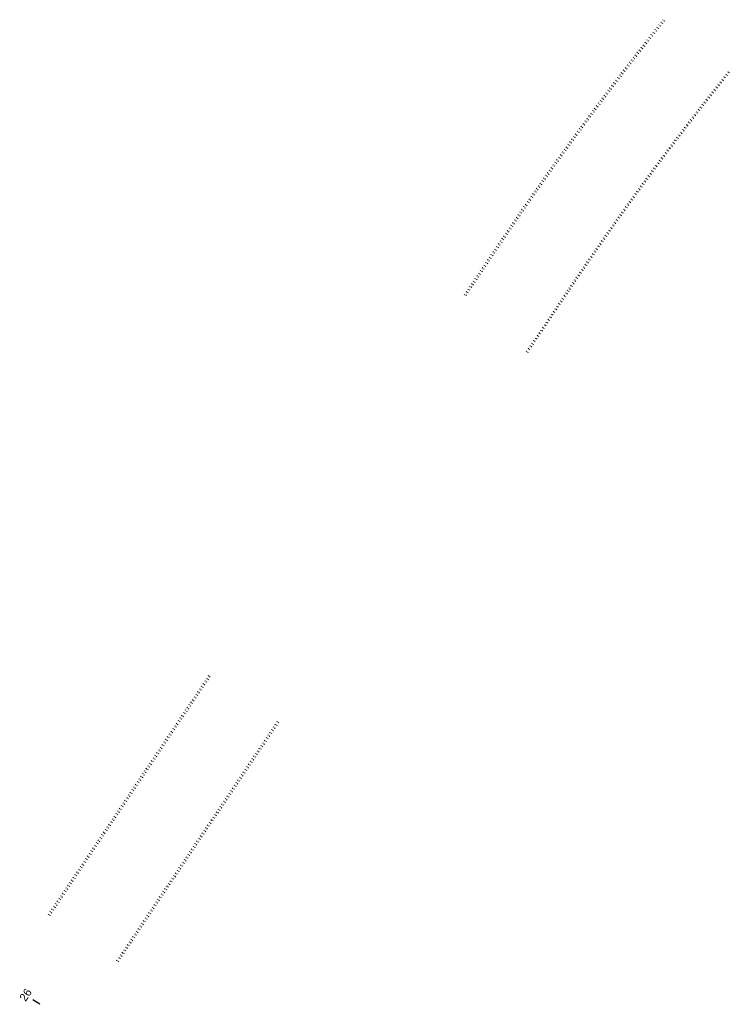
# Model space of a CAD drawing. Header units: feet. Extents: x 250 to 2174326, y 4 to 623921.
import ezdxf

# ---------------------------------------------------------------- set-up
doc = ezdxf.new("R2010")
doc.units = ezdxf.units.FT
doc.header["$LTSCALE"] = 20
doc.header["$MEASUREMENT"] = 0
doc.linetypes.add('CL', pattern=[2, 0.3, -0.15, 1.4, -0.15])
doc.linetypes.add('OhDOT_USTN1', pattern=[0.055, 0.014, -0.041])
doc.layers.add('GE_P_CL', color=7, linetype='CL')
doc.layers.add('PV_X_Curb', color=120, linetype='OhDOT_USTN1')
doc.styles.add('Slanted Normal (0.14) Font 31', font='font31.shx', dxfattribs={"height": 0.14})

msp = doc.modelspace()

# ---------------------------------------------------------------- linework, layer by layer
at = {"layer": 'GE_P_CL'}
msp.add_line((2174088.16, 623582.08), (2174085.84, 623583.64), dxfattribs=at)
at = {"layer": 'PV_X_Curb'}
for p, q in [((2174234.39, 623826.43, 893.77), (2174246.18, 623844.01, 893.77)), ((2174234.87, 623826.11, 893.33), (2174246.66, 623843.68, 893.33)), ((2174255.74, 623806.83), (2174269.98, 623828.05)), ((2174256.16, 623806.55), (2174270.39, 623827.77)), ((2174146.34, 623695.31, 893.3), (2174090.64, 623612.26, 893.3)), ((2174146.82, 623694.95, 892.9), (2174091.12, 623611.9, 892.9)), ((2174169.91, 623679.46, 892.95), (2174114.22, 623596.41, 892.95)), ((2174170.41, 623679.13, 893.28), (2174114.71, 623596.08, 893.28))]:
    msp.add_line(p, q, dxfattribs=at)
for radius in [1124.1, 1123.51, 1095.44, 1094.94]:
    msp.add_arc((2175179.77, 623217.91), radius, 141.27494, 146.15272, dxfattribs=at)

# ---------------------------------------------------------------- texts
at = {"layer": 'GE_P_CL', "insert": (2174083.31, 623585.33), "char_height": 2.8, "attachment_point": 5, "rotation": 56.1527, "style": 'Slanted Normal (0.14) Font 31'}
msp.add_mtext_dynamic_manual_height_columns('26', width=60.6361, gutter_width=0.7, heights=[0], dxfattribs=at)

doc.saveas('drawing.dxf')
